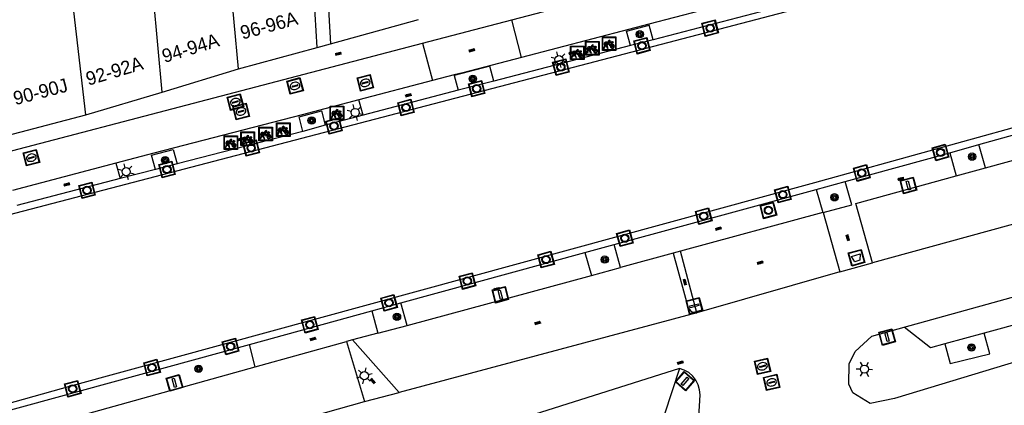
# Model space of a CAD drawing. Header units: metres. Extents: x 93870 to 95789, y 463036 to 464040.
# Tile 100 of 256: x 93969 to 94041, y 463903 to 463932. Entities that reach past the tile are written whole.
import ezdxf
from ezdxf.enums import TextEntityAlignment as Align

# ---------------------------------------------------------------- set-up
doc = ezdxf.new("R2010")
doc.units = ezdxf.units.M
doc.header["$LTSCALE"] = 25.4
for name, color, linetype in [('B_BEBOUWINGSGRENS_0', 1, 'Continuous'), ('B_TUSSENMUUR_0', 7, 'Continuous'), ('G_GRENS_ALGEMEEN_0', 7, 'Continuous'), ('Q_AFVALBAK_0', 7, 'Continuous'), ('Q_BOOM_0', 3, 'Continuous'), ('Q_BRANDKRAAN_0', 5, 'Continuous'), ('Q_FIETSENREK_0', 6, 'Continuous'), ('Q_INSPECTIE_OF_RIOOLPUT_0', 253, 'Continuous'), ('Q_LICHTMAST_0', 2, 'Continuous'), ('Q_MEERRING_0', 7, 'Continuous'), ('Q_VERKEERSBORDPAAL_0', 40, 'Continuous'), ('Q_WATERLEIDINGPUT_0', 5, 'Continuous'), ('S_GBKN_SYMBOOL_OV_GROOT_0', 7, 'Continuous'), ('V_WEGGRENS_0', 7, 'Continuous'), ('W_WATERGRENS_0', 5, 'Continuous'), ('Z_GBKN_HUISNUMMER_0', 252, 'Continuous')]:
    doc.layers.add(name, color=color, linetype=linetype)

# ---------------------------------------------------------------- blocks, each defined once
blk = doc.blocks.new('Q_AFVALBAK')
for points in [[(-0.5, 0.5), (0.5, 0.5), (0.5, -0.5), (-0.5, -0.5)], [(-0.336, 0.197), (0.331, 0.197), (0.19, -0.251), (-0.196, -0.251)]]:
    blk.add_lwpolyline(points, close=True)
blk.add_lwpolyline([(-0.442, 0.464), (0.438, 0.464, -0.414214), (0.459, 0.442), (0.459, -0.437, -0.414214), (0.438, -0.459), (-0.442, -0.459, -0.414214), (-0.463, -0.437), (-0.463, 0.442), (-0.463, 0.444), (-0.463, 0.446), (-0.463, 0.448), (-0.462, 0.45), (-0.461, 0.451), (-0.46, 0.453), (-0.459, 0.455), (-0.458, 0.456), (-0.457, 0.457), (-0.456, 0.459), (-0.454, 0.46), (-0.453, 0.461), (-0.451, 0.462), (-0.449, 0.462), (-0.447, 0.463), (-0.446, 0.463), (-0.444, 0.464), (-0.442, 0.464)], format="xyb")
blk = doc.blocks.new('Q_LICHTMAST')
for points in [[(-0.26, 0.15), (-0.52, 0.3)], [(0, 0.3), (0, 0.6)], [(0.26, 0.15), (0.52, 0.3)], [(-0.26, -0.15), (-0.52, -0.3)], [(0, -0.3), (0, -0.6)], [(0.26, -0.15), (0.52, -0.3)]]:
    blk.add_lwpolyline(points)
blk.add_circle((0, 0), 0.3)
blk = doc.blocks.new('Q_VERKEERSBORDPAAL')
for points in [[(-0.5, 0.5), (0.5, 0.5), (0.5, -0.5), (-0.5, -0.5)], [(-0.08, 0.333), (0.071, 0.333), (0.071, -0.329), (-0.08, -0.329)]]:
    blk.add_lwpolyline(points, close=True)
blk.add_lwpolyline([(-0.442, 0.464), (0.438, 0.464, -0.414214), (0.459, 0.442), (0.459, -0.437, -0.414214), (0.438, -0.459), (-0.442, -0.459, -0.414214), (-0.463, -0.437), (-0.463, 0.442), (-0.463, 0.444), (-0.463, 0.446), (-0.463, 0.448), (-0.462, 0.45), (-0.461, 0.451), (-0.46, 0.453), (-0.459, 0.455), (-0.458, 0.456), (-0.457, 0.457), (-0.456, 0.459), (-0.454, 0.46), (-0.453, 0.461), (-0.451, 0.462), (-0.449, 0.462), (-0.447, 0.463), (-0.446, 0.463), (-0.444, 0.464), (-0.442, 0.464)], format="xyb")
blk = doc.blocks.new('Q_WATERLEIDINGPUT')
blk.add_lwpolyline([(-0.5, 0.5), (0.5, 0.5), (0.5, -0.5), (-0.5, -0.5)], close=True)
for points in [[(-0.442, 0.464), (0.438, 0.464, -0.414214), (0.459, 0.442), (0.459, -0.437, -0.414214), (0.438, -0.459), (-0.442, -0.459, -0.414214), (-0.463, -0.437), (-0.463, 0.442), (-0.463, 0.444), (-0.463, 0.446), (-0.463, 0.448), (-0.462, 0.45), (-0.461, 0.451), (-0.46, 0.453), (-0.459, 0.455), (-0.458, 0.456), (-0.457, 0.457), (-0.456, 0.459), (-0.454, 0.46), (-0.453, 0.461), (-0.451, 0.462), (-0.449, 0.462), (-0.447, 0.463), (-0.446, 0.463), (-0.444, 0.464), (-0.442, 0.464)], [(-0.345, 0.105, 0.380426), (-0.276, -0.18)], [(-0.008, 0.266, 0.240218), (-0.345, 0.105)], [(-0.194, 0.045, 0.853344), (-0.194, -0.032)], [(0.331, 0.111, 0.240191), (-0.008, 0.266)], [(0.185, -0.032, 0.849746), (0.185, 0.045)], [(0.267, -0.176, 0.380426), (0.331, 0.111)], [(-0.276, -0.18, 0.148452), (0.012, -0.257)], [(0.012, -0.257, 0.131742), (0.267, -0.176)]]:
    blk.add_lwpolyline(points, format="xyb")
for points in [[(-0.194, 0.045), (0.185, 0.045)], [(0.185, -0.032), (-0.194, -0.032)]]:
    blk.add_lwpolyline(points)
blk = doc.blocks.new('Q_INSPECTIE_OF_RIOOLPUT')
blk.add_lwpolyline([(-0.5, 0.5), (0.5, 0.5), (0.5, -0.5), (-0.5, -0.5)], close=True)
for points in [[(-0.442, 0.464), (0.438, 0.464, -0.414214), (0.459, 0.442), (0.459, -0.437, -0.414214), (0.438, -0.459), (-0.442, -0.459, -0.414214), (-0.463, -0.437), (-0.463, 0.442), (-0.463, 0.444), (-0.463, 0.446), (-0.463, 0.448), (-0.462, 0.45), (-0.461, 0.451), (-0.46, 0.453), (-0.459, 0.455), (-0.458, 0.456), (-0.457, 0.457), (-0.456, 0.459), (-0.454, 0.46), (-0.453, 0.461), (-0.451, 0.462), (-0.449, 0.462), (-0.447, 0.463), (-0.446, 0.463), (-0.444, 0.464), (-0.442, 0.464)], [(-0.345, 0.105, 0.380426), (-0.276, -0.18)], [(-0.008, 0.266, 0.240218), (-0.345, 0.105)], [(-0.194, 0.045, 0.853344), (-0.194, -0.032)], [(0.331, 0.111, 0.240191), (-0.008, 0.266)], [(0.185, -0.032, 0.849746), (0.185, 0.045)], [(0.267, -0.176, 0.380426), (0.331, 0.111)], [(-0.276, -0.18, 0.148452), (0.012, -0.257)], [(0.012, -0.257, 0.131742), (0.267, -0.176)]]:
    blk.add_lwpolyline(points, format="xyb")
for points in [[(-0.194, 0.045), (0.185, 0.045)], [(0.185, -0.032), (-0.194, -0.032)]]:
    blk.add_lwpolyline(points)
blk = doc.blocks.new('Q_BRANDKRAAN')
blk.add_lwpolyline([(-0.5, 0.5), (0.5, 0.5), (0.5, -0.5), (-0.5, -0.5)], close=True)
for points in [[(-0.442, 0.464), (0.438, 0.464, -0.414214), (0.459, 0.442), (0.459, -0.437, -0.414214), (0.438, -0.459), (-0.442, -0.459, -0.414214), (-0.463, -0.437), (-0.463, 0.442), (-0.463, 0.444), (-0.463, 0.446), (-0.463, 0.448), (-0.462, 0.45), (-0.461, 0.451), (-0.46, 0.453), (-0.459, 0.455), (-0.458, 0.456), (-0.457, 0.457), (-0.456, 0.459), (-0.454, 0.46), (-0.453, 0.461), (-0.451, 0.462), (-0.449, 0.462), (-0.447, 0.463), (-0.446, 0.463), (-0.444, 0.464), (-0.442, 0.464)], [(-0.345, 0.105, 0.380426), (-0.276, -0.18)], [(-0.008, 0.266, 0.240218), (-0.345, 0.105)], [(-0.194, 0.045, 0.853344), (-0.194, -0.032)], [(0.331, 0.111, 0.240191), (-0.008, 0.266)], [(0.185, -0.032, 0.849746), (0.185, 0.045)], [(0.267, -0.176, 0.380426), (0.331, 0.111)], [(-0.276, -0.18, 0.148452), (0.012, -0.257)], [(0.012, -0.257, 0.131742), (0.267, -0.176)]]:
    blk.add_lwpolyline(points, format="xyb")
for points in [[(-0.194, 0.045), (0.185, 0.045)], [(0.185, -0.032), (-0.194, -0.032)]]:
    blk.add_lwpolyline(points)
blk = doc.blocks.new('Q_MEERRING')
blk.add_lwpolyline([(-0.5, 0.5), (0.5, 0.5), (0.5, -0.5), (-0.5, -0.5)], close=True)
blk.add_lwpolyline([(-0.442, 0.464), (0.438, 0.464, -0.414214), (0.459, 0.442), (0.459, -0.437, -0.414214), (0.438, -0.459), (-0.442, -0.459, -0.414214), (-0.463, -0.437), (-0.463, 0.442), (-0.463, 0.444), (-0.463, 0.446), (-0.463, 0.448), (-0.462, 0.45), (-0.461, 0.451), (-0.46, 0.453), (-0.459, 0.455), (-0.458, 0.456), (-0.457, 0.457), (-0.456, 0.459), (-0.454, 0.46), (-0.453, 0.461), (-0.451, 0.462), (-0.449, 0.462), (-0.447, 0.463), (-0.446, 0.463), (-0.444, 0.464), (-0.442, 0.464)], format="xyb")
for radius in [0.3, 0.3, 0.25, 0.25]:
    blk.add_circle((0, 0), radius)
blk = doc.blocks.new('Q_FIETSENREK')
for points in [[(-0.5, 0.5), (0.5, 0.5), (0.5, -0.5), (-0.5, -0.5)], [(-0.063, 0.145), (0.184, 0.054), (0.037, -0.093)]]:
    blk.add_lwpolyline(points, close=True)
for points in [[(-0.442, 0.464), (0.438, 0.464, -0.414214), (0.459, 0.442), (0.459, -0.437, -0.414214), (0.438, -0.459), (-0.442, -0.459, -0.414214), (-0.463, -0.437), (-0.463, 0.442), (-0.463, 0.444), (-0.463, 0.446), (-0.463, 0.448), (-0.462, 0.45), (-0.461, 0.451), (-0.46, 0.453), (-0.459, 0.455), (-0.458, 0.456), (-0.457, 0.457), (-0.456, 0.459), (-0.454, 0.46), (-0.453, 0.461), (-0.451, 0.462), (-0.449, 0.462), (-0.447, 0.463), (-0.446, 0.463), (-0.444, 0.464), (-0.442, 0.464)], [(-0.181, 0.106, 0.847256), (-0.324, -0.144)], [(-0.193, 0.075, 0.842492), (-0.305, -0.118)], [(-0.171, 0.065, 0.053288), (-0.193, 0.075)], [(-0.185, -0.134, 0.502492), (-0.147, 0.044)], [(-0.149, 0.089, 0.06236), (-0.181, 0.106)], [(-0.165, -0.161, 0.494489), (-0.125, 0.068)], [(-0.324, -0.144, 0.089606), (-0.421, -0.348)], [(-0.296, -0.162, 0.110942), (-0.375, -0.348)], [(-0.294, -0.105, 0.006942), (-0.305, -0.118)], [(-0.296, -0.162, 0.02458), (-0.283, -0.168)], [(-0.212, -0.105, 0.381614), (-0.294, -0.105)], [(-0.283, -0.168, 0.148109), (-0.198, -0.173)], [(-0.223, -0.136, 0.533998), (-0.276, -0.136)], [(-0.276, -0.136, 0.009682), (-0.271, -0.138)], [(-0.271, -0.138, 0.120201), (-0.218, -0.144)], [(-0.218, -0.144, 0.003554), (-0.223, -0.136)], [(-0.185, -0.134, 0.017985), (-0.212, -0.105)], [(-0.122, -0.348, 0.075837), (-0.198, -0.173)], [(-0.075, -0.348, 0.094234), (-0.165, -0.161)], [(0.095, -0.16, 0.385208), (0.186, -0.333)], [(0.209, -0.054, 0.224648), (0.108, -0.128)], [(0.126, -0.171, 0.376993), (0.197, -0.303)], [(0.212, -0.086, 0.20829), (0.139, -0.139)], [(0.186, -0.333, 1), (0.287, -0.06)], [(0.197, -0.303, 1), (0.276, -0.09)], [(0.287, -0.06, 0.086253), (0.238, -0.051)], [(0.276, -0.09, 0.079305), (0.241, -0.083)]]:
    blk.add_lwpolyline(points, format="xyb")
for points in [[(-0.171, 0.065), (-0.263, -0.038), (-0.239, -0.059), (-0.147, 0.044)], [(0.081, 0.221), (-0.003, 0.252), (-0.149, 0.089)], [(-0.125, 0.068), (-0.086, 0.111), (0.018, -0.131), (0.095, -0.16)], [(0.238, -0.051), (0.229, 0.053), (0.261, 0.093), (0.302, 0.078), (0.314, 0.11), (0.192, 0.155), (0.18, 0.123), (0.231, 0.104), (0.207, 0.076), (-0.04, 0.167), (0, 0.216), (0.07, 0.191), (0.081, 0.221)], [(0.209, -0.054), (0.199, 0.029), (0.057, -0.108)], [(-0.421, -0.348), (-0.375, -0.348)], [(-0.122, -0.348), (-0.075, -0.348)], [(0.057, -0.108), (0.108, -0.128)], [(0.126, -0.171), (0.253, -0.218), (0.241, -0.083)], [(0.139, -0.139), (0.222, -0.17), (0.212, -0.086)]]:
    blk.add_lwpolyline(points)
blk = doc.blocks.new('Q_BOOM')
for radius in [0.27, 0.18, 0.09]:
    blk.add_circle((0, 0), radius)
blk = doc.blocks.new('S_GBKN_SYMBOOL_OV_GROOT')
for points in [[(-0.21875, 0.0625), (0.21875, 0.0625)], [(-0.21875, 0), (0.21875, 0)], [(-0.1875, 0.0625), (-0.1875, 0)], [(-0.125, 0.09375), (-0.125, 0.0625)], [(-0.125, 0), (-0.125, -0.0625)], [(-0.0625, 0.0625), (-0.0625, 0)], [(0, 0.09375), (0, 0.0625)], [(0, 0), (0, -0.0625)], [(0.0625, 0.0625), (0.0625, 0)], [(0.125, 0.09375), (0.125, 0.0625)], [(0.125, 0), (0.125, -0.0625)], [(0.1875, 0.0625), (0.1875, 0)], [(-0.21875, -0.0625), (0.21875, -0.0625)], [(-0.1875, -0.0625), (-0.1875, -0.09375)], [(-0.0625, -0.0625), (-0.0625, -0.09375)], [(0.0625, -0.0625), (0.0625, -0.09375)], [(0.1875, -0.0625), (0.1875, -0.09375)]]:
    blk.add_lwpolyline(points)

msp = doc.modelspace()

# ---------------------------------------------------------------- linework, layer by layer
at = {"layer": 'B_BEBOUWINGSGRENS_0'}
for p, q in [((93991.116, 463941.859), (93991.813, 463929.855)), ((93990.828, 463929.59), (93990.128, 463941.635)), ((93991.813, 463929.855), (93998.309, 463931.642)), ((93985.04, 463928.021), (93990.828, 463929.59)), ((93979.427, 463926.306), (93985.04, 463928.021)), ((93973.791, 463924.633), (93979.427, 463926.306)), ((93967.534, 463922.99), (93973.791, 463924.633))]:
    msp.add_line(p, q, dxfattribs=at)
at = {"layer": 'B_TUSSENMUUR_0'}
msp.add_line((93979.427, 463926.306), (93978.234, 463938.936), dxfattribs=at)
for points in [[(93985.04, 463928.021), (93984.412, 463934.903), (93985.052, 463935.048), (93984.566, 463940.373), (93985.402, 463940.563), (93984.952, 463945.496)], [(93973.791, 463924.633), (93971.735, 463942.461), (93971.048, 463942.322), (93970.962, 463943.069)]]:
    msp.add_lwpolyline(points, dxfattribs=at)
at = {"layer": 'G_GRENS_ALGEMEEN_0'}
for p, q in [((94015.58, 463930.158), (94013.912, 463929.725)), ((94013.912, 463929.725), (94003.86, 463927.122)), ((94003.86, 463927.122), (94001.235, 463926.448)), ((93994.219, 463924.603), (93991.423, 463923.869)), ((93991.423, 463923.869), (93989.784, 463923.414)), ((93989.784, 463923.414), (93980.519, 463921.023)), ((94037.436, 463921.846), (94039.576, 463922.449)), ((93980.519, 463921.023), (93978.93, 463920.62)), ((93978.93, 463920.62), (93976.335, 463919.947)), ((94027.6, 463919.145), (94029.744, 463919.729)), ((94010.564, 463914.503), (94012.709, 463915.087)), ((93994.856, 463910.214), (93997, 463910.802)), ((93967.217, 463902.64), (93985.853, 463907.747))]:
    msp.add_line(p, q, dxfattribs=at)
for points in [[(94013.912, 463929.725), (94013.632, 463930.802), (94015.303, 463931.227)], [(94003.86, 463927.122), (94003.56, 463928.207), (94000.941, 463927.527)], [(93989.784, 463923.414), (93989.508, 463924.488), (93991.168, 463924.93), (93991.423, 463923.869)], [(93978.93, 463920.62), (93978.627, 463921.667), (93980.224, 463922.082), (93980.519, 463921.023)]]:
    msp.add_lwpolyline(points, dxfattribs=at)
at = {"layer": 'V_WEGGRENS_0'}
for p, q in [((94023.903, 463933.562), (94015.282, 463931.306)), ((94024.05, 463932.353), (94015.58, 463930.158)), ((93998.595, 463929.912), (94005.169, 463931.622)), ((94005.887, 463928.857), (94005.169, 463931.622)), ((94013.783, 463930.914), (94005.887, 463928.857)), ((94015.282, 463931.306), (94013.783, 463930.914)), ((94015.303, 463931.227), (94015.282, 463931.306)), ((94015.58, 463930.158), (94015.303, 463931.227)), ((93990.828, 463929.59), (93991.813, 463929.855)), ((93998.595, 463929.912), (93999.341, 463927.159)), ((94005.887, 463928.857), (94001.56, 463927.732)), ((93999.341, 463927.159), (93993.904, 463925.732)), ((94000.93, 463927.569), (93999.341, 463927.159)), ((94001.56, 463927.732), (94000.93, 463927.569)), ((94000.93, 463927.569), (94000.941, 463927.527)), ((94000.941, 463927.527), (94001.235, 463926.448)), ((94001.235, 463926.448), (93994.219, 463924.603)), ((93993.904, 463925.732), (93989.721, 463924.634)), ((93994.219, 463924.603), (93993.904, 463925.732)), ((93989.721, 463924.634), (93978.797, 463921.803)), ((94039.576, 463922.449), (94048.028, 463924.832)), ((94066.353, 463923.26), (94031.74, 463913.733)), ((94040.063, 463920.729), (94048.529, 463923.056)), ((94040.063, 463920.729), (94039.576, 463922.449)), ((93978.797, 463921.803), (93975.999, 463921.069)), ((94029.744, 463919.729), (94037.436, 463921.846)), ((94037.436, 463921.846), (94037.917, 463920.139)), ((93975.999, 463921.069), (93968.404, 463919.076)), ((93975.999, 463921.069), (93976.335, 463919.947)), ((94037.917, 463920.139), (94040.063, 463920.729)), ((93976.335, 463919.947), (93968.716, 463917.973)), ((94030.531, 463918.109), (94037.917, 463920.139)), ((94030.213, 463918.023), (94029.744, 463919.729)), ((94012.709, 463915.087), (94027.6, 463919.145)), ((94027.6, 463919.145), (94028.08, 463917.443)), ((94028.119, 463917.454), (94030.213, 463918.023)), ((94031.74, 463913.733), (94030.531, 463918.109)), ((94028.08, 463917.443), (94017.6, 463914.596)), ((94028.08, 463917.443), (94028.119, 463917.454)), ((94028.119, 463917.454), (94029.33, 463913.07)), ((94034.09, 463909.02), (94061.23, 463916.5)), ((94013.174, 463913.393), (94012.709, 463915.087)), ((93997, 463910.802), (94010.564, 463914.503)), ((94010.564, 463914.503), (94011.04, 463912.814)), ((94017.07, 463914.45), (94013.174, 463913.393)), ((94017.6, 463914.596), (94017.07, 463914.45)), ((94018.799, 463910.076), (94017.6, 463914.596)), ((94011.04, 463912.814), (94013.174, 463913.393)), ((94029.33, 463913.07), (94031.74, 463913.733)), ((93997.456, 463909.143), (94011.04, 463912.814)), ((94029.33, 463913.07), (94018.799, 463910.076)), ((93997.456, 463909.143), (93997, 463910.802)), ((94048.047, 463910.791), (94039.971, 463908.568)), ((93985.853, 463907.747), (93994.856, 463910.214)), ((93994.856, 463910.214), (93995.318, 463908.573)), ((94018.799, 463910.076), (93996.89, 463904.21)), ((93995.318, 463908.573), (93997.456, 463909.143)), ((94031.69, 463908.36), (94034.09, 463909.02)), ((93995.318, 463908.573), (93993.451, 463908.076)), ((94039.971, 463908.568), (94037.083, 463907.773)), ((93986.27, 463906.088), (93985.853, 463907.747)), ((93986.27, 463906.088), (93992.999, 463907.955)), ((93993.451, 463908.076), (93992.999, 463907.955)), ((93992.999, 463907.955), (93994.33, 463903.53)), ((93996.89, 463904.21), (93993.451, 463908.076)), ((93967.86, 463900.98), (93986.27, 463906.088)), ((93994.33, 463903.53), (93996.89, 463904.21)), ((93971.1, 463897.07), (93994.33, 463903.53))]:
    msp.add_line(p, q, dxfattribs=at)
for points in [[(94005.169, 463931.622), (94035.341, 463939.494), (94049.892, 463943.681)], [(93902.943, 463903.089), (93904.209, 463903.549), (93950.947, 463917.459), (93998.595, 463929.912)], [(94017.07, 463914.45), (94018.179, 463910.423), (94018.362, 463910.179), (94018.645, 463910.069), (94018.799, 463910.076)], [(94059.23, 463911.59), (94033.38, 463903.75), (94031.57, 463903.4)], [(94037.083, 463907.773), (94036.02, 463907.48), (94034.09, 463909.02)], [(94031.57, 463903.4), (94030.29, 463904.18), (94030.01, 463904.81), (94030.04, 463906.32), (94030.46, 463907.21), (94031.69, 463908.36)], [(94037.083, 463907.773), (94037.476, 463906.347), (94040.388, 463907.053), (94039.971, 463908.568)], [(94017.52, 463905.98), (94015.85, 463900.89), (94015.65, 463900.64), (93977.685, 463888.702), (93978.196, 463893.517), (93978.149, 463893.658), (93978.048, 463893.727)], [(94017.52, 463905.98), (94000, 463900.43), (93978.048, 463893.727)], [(94018.205, 463900.281), (94018.443, 463900.441), (94018.641, 463900.649), (94018.789, 463900.895), (94018.881, 463901.167), (94019.043, 463904.026), (94019.011, 463904.407), (94018.907, 463904.774), (94018.735, 463905.114), (94018.5, 463905.415), (94018.212, 463905.666), (94017.881, 463905.856), (94017.52, 463905.98)]]:
    msp.add_lwpolyline(points, dxfattribs=at)
at = {"layer": 'W_WATERGRENS_0'}
for points in [[(93903.594, 463898.065), (93907.059, 463898.987), (93915.356, 463902.207), (93951.354, 463912.907), (94038.852, 463935.758), (94071.07, 463945.203), (94079.826, 463947.195)], [(94080.438, 463934.21), (94064.757, 463929.97), (94062.936, 463929.451), (94027.466, 463919.621), (93972.758, 463904.687), (93960.745, 463901.339)]]:
    msp.add_lwpolyline(points, dxfattribs=at)

# ---------------------------------------------------------------- block references
at = {"layer": 'Q_AFVALBAK_0', "rotation": 15.38177676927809}
msp.add_blockref('Q_AFVALBAK', (94030.571, 463914.12), dxfattribs=at)
at = {"layer": 'Q_BOOM_0'}
for p, rotation in [((94014.603, 463930.562), 14.26997091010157), ((94002.31, 463927.281), 14.4002980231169), ((93990.431, 463924.219), 14.909932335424), ((93979.637, 463921.295), 14.23121281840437), ((94039.083, 463921.557), 105.8089147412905), ((94028.951, 463918.567), 15.20185478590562), ((94012.022, 463913.981), 15.18012129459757), ((93996.717, 463909.772), 105.3690266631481), ((94039.037, 463907.51), 13.62812113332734), ((93982.104, 463905.947), 15.32507497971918)]:
    msp.add_blockref('Q_BOOM', p, dxfattribs=dict(at, rotation=rotation))
at = {"layer": 'Q_BRANDKRAAN_0', "rotation": 14.6468636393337}
msp.add_blockref('Q_BRANDKRAAN', (93989.209, 463926.759), dxfattribs=at)
at = {"layer": 'Q_FIETSENREK_0'}
for p in [(94012.35, 463929.87), (94010.006, 463929.197), (94011.111, 463929.532), (93992.294, 463924.772), (93987.047, 463923.222), (93988.342, 463923.541), (93984.48, 463922.582), (93985.72, 463922.871)]:
    msp.add_blockref('Q_FIETSENREK', p, dxfattribs=at)
at = {"layer": 'Q_INSPECTIE_OF_RIOOLPUT_0'}
for p, rotation in [((93994.383, 463926.988), 14.706208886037), ((94023.646, 463906.129), 13.13605511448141), ((94024.321, 463904.946), 13.13605511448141)]:
    msp.add_blockref('Q_INSPECTIE_OF_RIOOLPUT', p, dxfattribs=dict(at, rotation=rotation))
at = {"layer": 'Q_LICHTMAST_0'}
for p, rotation in [((94008.649, 463928.695), 14.51803540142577), ((93993.638, 463924.806), 14.70926244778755), ((93976.768, 463920.447), 14.5390524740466), ((94031.152, 463905.918), 88.86182299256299), ((93994.316, 463905.437), 106.7408119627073)]:
    msp.add_blockref('Q_LICHTMAST', p, dxfattribs=dict(at, rotation=rotation))
at = {"layer": 'Q_MEERRING_0'}
for p, rotation in [((94019.786, 463931.014), 14.52858593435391), ((94014.767, 463929.718), 14.55233505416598), ((94008.794, 463928.141), 14.63646696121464), ((94002.586, 463926.559), 14.4002980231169), ((93997.384, 463925.17), 14.63646696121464), ((93992.08, 463923.812), 14.70926244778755), ((93985.976, 463922.197), 14.47048113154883), ((94036.763, 463921.861), 15.38802315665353), ((93979.778, 463920.613), 14.23121281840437), ((94030.955, 463920.356), 15.48994734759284), ((93973.88, 463919.077), 14.52532036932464), ((94025.147, 463918.765), 15.26841053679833), ((94019.313, 463917.182), 15.26841053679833), ((94024.079, 463917.603), 15.24372303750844), ((94013.505, 463915.553), 15.24372303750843), ((94007.696, 463913.984), 15.26841053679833), ((94001.903, 463912.406), 15.26841053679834), ((93996.132, 463910.805), 15.33649185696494), ((93990.296, 463909.191), 15.32402390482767), ((93984.46, 463907.593), 15.32507497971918), ((93978.673, 463906.034), 15.32507497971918), ((93972.828, 463904.479), 15.26841053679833)]:
    msp.add_blockref('Q_MEERRING', p, dxfattribs=dict(at, rotation=rotation))
at = {"layer": 'Q_VERKEERSBORDPAAL_0'}
for p, rotation in [((94034.391, 463919.441), 15.36795718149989), ((94004.331, 463911.397), 15.1226262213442), ((94018.626, 463910.586), 104.8564392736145), ((94032.826, 463908.285), 15.37625124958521), ((93980.328, 463904.908), 15.50709499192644), ((94017.93, 463905.033), 138.9269449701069)]:
    msp.add_blockref('Q_VERKEERSBORDPAAL', p, dxfattribs=dict(at, rotation=rotation))
at = {"layer": 'Q_WATERLEIDINGPUT_0'}
for p, rotation in [((93984.816, 463925.572), 14.6468636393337), ((93985.237, 463924.88), 14.52881223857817), ((93969.789, 463921.48), 14.64686363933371)]:
    msp.add_blockref('Q_WATERLEIDINGPUT', p, dxfattribs=dict(at, rotation=rotation))
at = {"layer": 'S_GBKN_SYMBOOL_OV_GROOT_0'}
for p, rotation in [((94002.242, 463929.391), 14.58042039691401), ((94009.598, 463929.214), 14.51803540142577), ((93992.395, 463929.138), 14.6468636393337), ((93997.556, 463926.086), 14.70620888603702), ((93985.177, 463922.839), 14.47048113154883), ((94033.832, 463919.935), 15.36795718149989), ((93972.395, 463919.521), 14.52532036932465), ((94020.402, 463916.269), 15.19820284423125), ((94029.93, 463915.59), 105.4418428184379), ((94023.479, 463913.765), 15.87063575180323), ((94004.057, 463911.823), 15.1226262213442), ((94017.934, 463912.323), 104.8564392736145), ((94007.08, 463909.33), 14.98902228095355), ((93990.53, 463908.151), 15.32402390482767), ((94017.594, 463906.41), 17.57720309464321), ((93994.944, 463905.045), 131.6546898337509)]:
    msp.add_blockref('S_GBKN_SYMBOOL_OV_GROOT', p, dxfattribs=dict(at, rotation=rotation))

# ---------------------------------------------------------------- texts
at = {"layer": 'Z_GBKN_HUISNUMMER_0', "linetype": 'Continuous'}
for s, rotation, p in [('96-96A', 15.2, (93987.28, 463931.218)), ('94-94A', 17, (93981.503, 463929.554)), ('92-92A', 16.6, (93975.898, 463927.866)), ('90-90J', 14.7, (93970.449, 463926.34))]:
    msp.add_text(s, height=1, rotation=rotation, dxfattribs=at).set_placement(p, align=Align.MIDDLE)

doc.saveas('drawing.dxf')
